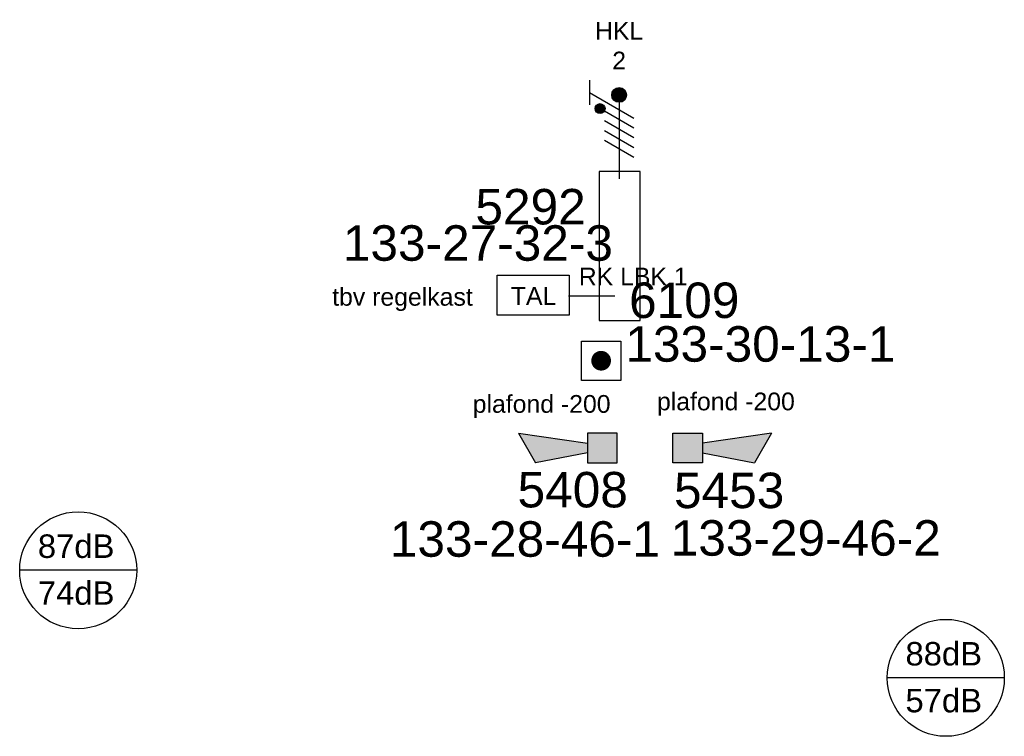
# Model space of a CAD drawing. Extents: x -156717 to 425753, y -51191 to 363295.
# Tile 11 of 256: x 11542 to 16536, y 111977 to 115613. Entities that reach past the tile are written whole.
import ezdxf
from ezdxf.enums import TextEntityAlignment as Align

# ---------------------------------------------------------------- set-up
doc = ezdxf.new("R2010")
doc.units = 0
doc.header["$LTSCALE"] = 50
doc.layers.get('0').update_dxf_attribs({"linetype": 'CONTINUOUS'})
for name, color, linetype in [('brandmelddecibels', 3, 'CONTINUOUS'), ('brandmeldserienummers', 1, 'CONTINUOUS'), ('EL6221--', 3, 'CONTINUOUS'), ('EL6222--', 3, 'CONTINUOUS'), ('EL6511--', 3, 'CONTINUOUS')]:
    doc.layers.add(name, color=color, linetype=linetype)
doc.styles.add('BURO-018', font='ARIAL.TTF', dxfattribs={"height": 63})

# ---------------------------------------------------------------- blocks, each defined once
blk = doc.blocks.new('E00028')
at = {"color": 0, "linetype": 'Continuous'}
for p, q in [((1.5, 11), (-1.5, 9.268)), ((1.5, 11), (0.5, 4)), ((-0.5, 4), (-1.5, 9.268)), ((-1.5, 4), (-1.5, 1)), ((1.5, 4), (-1.5, 4)), ((1.5, 1), (1.5, 4)), ((-1.5, 1), (1.5, 1))]:
    blk.add_line(p, q, dxfattribs=at)
for points in [[(-1.5, 9.268), (1.5, 11), (-0.5, 4), (0.5, 4)], [(-1.5, 4), (1.5, 4), (-1.5, 1), (1.5, 1)]]:
    blk.add_solid(points, dxfattribs=at)
at = {"color": 0, "linetype": 'Continuous', "style": 'BURO-018'}
blk.add_attdef('E_TEXT1', text='', height=1.8, dxfattribs=at).set_placement((0, 13.5), align=Align.MIDDLE)
at = {"color": 0, "linetype": 'Continuous', "style": 'BURO-018', "flags": 1}
blk.add_attdef('E_MATCODE', (0, 0), '', height=1.8, dxfattribs=at)
blk = doc.blocks.new('E00124')
at = {"color": 0, "linetype": 'Continuous'}
for p, q in [((-2, 5), (2, 5)), ((-2, 1), (-2, 5)), ((2, 5), (2, 1)), ((2, 1), (-2, 1))]:
    blk.add_line(p, q, dxfattribs=at)
at = {"color": 0, "linetype": 'Continuous', "const_width": 1}
blk.add_lwpolyline([(-0.5, 3, 1), (0.5, 3, 1)], format="xyb", close=True, dxfattribs=at)
at = {"color": 0, "linetype": 'Continuous', "style": 'BURO-018'}
blk.add_attdef('E_TEXT1', text='', height=1.8, dxfattribs=at).set_placement((0, 7.5), align=Align.MIDDLE)
at = {"color": 0, "linetype": 'Continuous', "style": 'BURO-018', "flags": 1}
blk.add_attdef('E_MATCODE', (0, 0), '', height=1.8, dxfattribs=at)
blk = doc.blocks.new('E00082')
at = {"color": 0, "linetype": 'Continuous'}
for p, q in [((-3, 10.982), (-3, 8.482)), ((-3, 9.732), (1.5, 7.134)), ((0, 9.5), (0, 1)), ((1.5, 6.134), (-1.5, 7.866)), ((1.5, 5.134), (-1.5, 6.866)), ((1.5, 4.134), (-1.5, 5.866)), ((1.5, 3.134), (-1.5, 4.866))]:
    blk.add_line(p, q, dxfattribs=at)
at = {"color": 0, "const_width": 0.75}
blk.add_lwpolyline([(-0.375, 9.5, 1), (0.375, 9.5, 1)], format="xyb", close=True, dxfattribs=at)
at = {"color": 0, "linetype": 'Continuous', "const_width": 0.5}
blk.add_lwpolyline([(-1.683, 8.116, 1), (-2.183, 8.116, 1)], format="xyb", close=True, dxfattribs=at)
at = {"color": 0, "linetype": 'Continuous'}
for centre, radius in [((0, 9.5), 0.75), ((-1.933, 8.116), 0.5)]:
    blk.add_circle(centre, radius, dxfattribs=at)
at = {"color": 0, "linetype": 'Continuous', "style": 'BURO-018'}
for tag, p in [('E_GKAST', (0, 16)), ('E_GROEP', (0, 13)), ('E_SGROEP', (4.5, 13))]:
    blk.add_attdef(tag, text='', height=1.8, dxfattribs=at).set_placement(p, align=Align.MIDDLE)
at = {"color": 0, "linetype": 'Continuous', "style": 'BURO-018', "flags": 1}
for tag, p in [('E_VERMCODE', (13, 13)), ('E_MATCODE', (0, 0))]:
    blk.add_attdef(tag, text='', height=1.8, dxfattribs=at).set_placement(p, align=Align.MIDDLE)

msp = doc.modelspace()

# ---------------------------------------------------------------- linework, layer by layer
at = {"layer": 'brandmelddecibels'}
for p, q in [((12135.89489, 112819.46021), (11542.48982, 112819.46021)), ((16535.50892, 112273.73631), (15942.10384, 112273.73631))]:
    msp.add_line(p, q, dxfattribs=at)
for centre in [(11839.19236, 112819.46021), (16238.80638, 112273.73631)]:
    msp.add_circle(centre, 296.70254, dxfattribs=at)
at = {"layer": 'EL6221--'}
msp.add_line((14325.71188, 114212.22036), (14560.00486, 114212.22036), dxfattribs=at)
msp.add_lwpolyline([(14481.03184, 114086.99424), (14689.71208, 114086.99424), (14689.71208, 114843.56051), (14481.03184, 114843.56051)], close=True, dxfattribs=at)
at = {"layer": 'EL6511--'}
msp.add_lwpolyline([(13964.33023, 114316.30189), (14328.31808, 114316.30189), (14328.31808, 114113.71004), (13964.33023, 114113.71004)], close=True, dxfattribs=at)

# ---------------------------------------------------------------- block references
at = {"layer": 'EL6221--'}
ref = msp.add_blockref('E00082', (14582.26955, 114756.33929), dxfattribs=dict(at, xscale=50, yscale=50, zscale=50))
ref.add_attrib('E_GROEP', '2', dxfattribs={"layer": '0', "color": 1, "linetype": 'Continuous', "height": 90, "style": 'BURO-018'}).set_placement((14582.26955, 115406.33929), align=Align.MIDDLE)
ref.add_attrib('E_GKAST', 'HKL', dxfattribs={"layer": '0', "color": 1, "linetype": 'Continuous', "height": 90, "style": 'BURO-018'}).set_placement((14582.26955, 115556.33929), align=Align.MIDDLE)
at = {"layer": 'EL6511--'}
for name, p, xscale, yscale, zscale, rotation in [('E00124', (14641.02662, 113882.73704), 49.99999999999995, 49.99999999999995, 49.99999999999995, 90.02380078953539), ('E00028', (14621.78209, 113440.14309), 50, 50, 50, 90), ('E00028', (14805.00977, 113440.14309), -50, 50, 50, 270)]:
    msp.add_blockref(name, p, dxfattribs=dict(at, xscale=xscale, yscale=yscale, zscale=zscale, rotation=rotation))

# ---------------------------------------------------------------- texts
at = {"layer": 'brandmelddecibels', "color": 2, "style": 'BURO-018'}
for s, p in [('87dB', (11828.78604, 112882.16026)), ('74dB', (11828.78604, 112644.53017)), ('88dB', (16228.40006, 112336.43636)), ('57dB', (16228.40006, 112098.80627))]:
    msp.add_text(s, height=119.07, dxfattribs=at).set_placement(p, align=Align.CENTER)
at = {"layer": 'brandmeldserienummers', "color": 1, "style": 'BURO-018'}
for s, p in [('5292', (13853.54132, 114574.18072)), ('133-27-32-3', (13181.09332, 114389.90421)), ('6109', (14632.70657, 114099.37318)), ('133-30-13-1', (14614.01762, 113877.74439)), ('5408', (14067.23917, 113138.42751)), ('5453', (14860.52561, 113134.73699)), ('133-28-46-1', (13419.39802, 112888.16808)), ('133-29-46-2', (14843.76781, 112893.51646))]:
    msp.add_text(s, height=180, dxfattribs=at).set_placement(p)
at = {"layer": 'EL6222--', "color": 1, "style": 'BURO-018'}
for s, p in [('tbv regelkast', (13127.09731, 114161.79639)), ('plafond -200', (13839.75813, 113618.48069)), ('plafond -200', (14774.26243, 113631.10062))]:
    msp.add_text(s, height=90, dxfattribs=at).set_placement(p)
at = {"layer": 'EL6511--', "color": 1, "style": 'BURO-018'}
for s, p in [('RK LBK 1', (14377.80571, 114265.03466)), ('TAL', (14033.08458, 114166.21549))]:
    msp.add_text(s, height=90, dxfattribs=at).set_placement(p)

doc.saveas('drawing.dxf')
